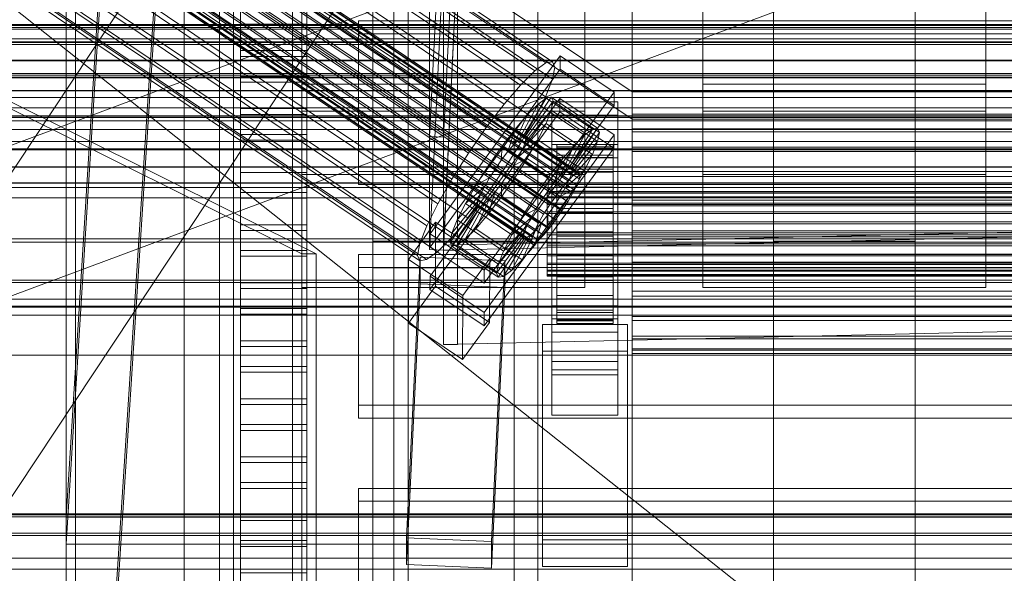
# Model space of a CAD drawing. Header units: millimetres. Extents: x -2233 to 65662, y -50530 to 6847.
# Tile 42 of 256: x -260 to -51, y -35399 to -35281. Entities that reach past the tile are written whole.
import ezdxf

# ---------------------------------------------------------------- set-up
doc = ezdxf.new("R2010")
doc.units = ezdxf.units.MM
for name, color, linetype, lineweight in [('COTAS_O', 1, 'Continuous', 0), ('frontal_briquetadora', 7, 'Continuous', 0), ('frontal_C01', 7, 'Continuous', 0), ('frontal_C02', 7, 'Continuous', 0), ('frontal_C03', 7, 'Continuous', 0), ('frontal_C04', 7, 'Continuous', 0), ('frontal_C05', 7, 'Continuous', 0), ('frontal_mix-C02', 7, 'Continuous', 0), ('frontal_secador', 7, 'Continuous', 0)]:
    doc.layers.add(name, color=color, linetype=linetype, lineweight=lineweight)
doc.dimstyles.new('R19_100', dxfattribs={"dimtxt": 250, "dimasz": 150, "dimexe": 150, "dimexo": 80, "dimgap": 100, "dimtad": 1, "dimtih": 1, "dimtoh": 1, "dimdsep": 46, "dimcen": 0.09, "dimadec": 0, "dimazin": 0, "dimtfac": 1, "dimtdec": 4, "dimtofl": 0, "dimtmove": 0, "dimatfit": 3, "dimfxl": 1, "dimtolj": 1, "dimtzin": 0, "dimarcsym": 0})

# ---------------------------------------------------------------- blocks, each defined once
blk = doc.blocks.new('DIM_R32_41')
at = {"layer": 'COTAS_O'}
for p, q in [((-1850, -34800), (-1850, -35500)), ((-150, -34800), (-150, -35500)), ((-1850, -35500), (-1700, -35455)), ((-150, -35500), (-300, -35455)), ((-150, -35500), (-1850, -35500)), ((-1850, -35500), (-1700, -35545)), ((-150, -35500), (-300, -35545))]:
    blk.add_line(p, q, dxfattribs=at)
blk.add_text('1700 O', height=250, rotation=180, dxfattribs=at).set_placement((-1000, -35600))
blk = doc.blocks.new('DIM_R32_45')
at = {"layer": 'COTAS_O'}
for p, q in [((-1480, -35300), (-1330, -35255)), ((490, -35300), (340, -35255)), ((-1480, -36000), (-1480, -35300)), ((-1480, -35300), (490, -35300)), ((-1480, -35300), (-1330, -35345)), ((490, -35300), (340, -35345)), ((490, -36000), (490, -35300))]:
    blk.add_line(p, q, dxfattribs=at)
blk.add_text('1970 O', height=250, dxfattribs=at).set_placement((-495, -35200))
blk = doc.blocks.new('DIM_R32_47')
at = {"layer": 'COTAS_O'}
for p, q in [((-1400, -35300), (-1250, -35255)), ((1400, -35300), (1250, -35255)), ((-1400, -36000), (-1400, -35300)), ((-1400, -35300), (1400, -35300)), ((-1400, -35300), (-1250, -35345)), ((1400, -35300), (1250, -35345)), ((1400, -36000), (1400, -35300))]:
    blk.add_line(p, q, dxfattribs=at)
blk.add_text('2800 O', height=250, dxfattribs=at).set_placement((0, -35200))

msp = doc.modelspace()

# ---------------------------------------------------------------- linework, layer by layer
at = {"layer": 'frontal_briquetadora'}
msp.add_line((-674.804, -34950), (340, -35756.525), dxfattribs=at)
at = {"layer": 'frontal_C01'}
for p, q in [((-250, -33252.594), (-250, -35948.128)), ((-250, -35952.922), (-250, -33257.389)), ((-130, -35296.626), (-130, -35021.621)), ((-130, -35027.38), (-130, -35302.385)), ((-331.181, -35166.344), (-146.872, -35290.214)), ((-334.938, -35168.295), (-150.629, -35292.165)), ((-332.629, -35166.609), (-148.32, -35290.478)), ((-330.692, -35167.52), (-146.383, -35291.389)), ((-355.53, -35170.172), (-141.731, -35313.861)), ((-355.017, -35170.079), (-141.218, -35313.767)), ((-354.844, -35170.495), (-141.045, -35314.183)), ((-331.197, -35170.055), (-146.887, -35293.925)), ((-357.415, -35171.831), (-143.617, -35315.519)), ((-356.348, -35170.77), (-142.549, -35314.458)), ((-355.541, -35172.713), (-141.742, -35316.401)), ((-355.022, -35171.393), (-141.224, -35315.082)), ((-337.95, -35171.289), (-153.641, -35295.158)), ((-358.659, -35173.282), (-144.861, -35316.971)), ((-356.363, -35174.362), (-142.565, -35318.051)), ((-332.659, -35173.778), (-148.35, -35297.647)), ((-361.332, -35176.942), (-147.533, -35320.631)), ((-146.196, -35318.714), (-359.995, -35175.026)), ((-357.434, -35176.23), (-143.635, -35319.919)), ((-341.461, -35175.386), (-157.152, -35299.255)), ((-362.578, -35178.901), (-148.779, -35322.59)), ((-358.68, -35178.19), (-144.881, -35321.878)), ((-334.981, -35178.434), (-150.672, -35302.303)), ((-363.648, -35180.77), (-149.85, -35324.458)), ((-360.017, -35180.106), (-146.218, -35323.795)), ((-160.922, -35304.176), (-345.231, -35180.306)), ((-364.471, -35182.419), (-150.672, -35326.108)), ((-361.352, -35181.85), (-147.554, -35325.538)), ((-365.168, -35184.637), (-151.369, -35328.325)), ((-364.995, -35185.053), (-151.196, -35328.742)), ((-364.989, -35183.738), (-151.191, -35327.427)), ((-364.482, -35184.96), (-150.683, -35328.648)), ((-363.664, -35184.362), (-149.865, -35328.05)), ((-362.596, -35183.301), (-148.798, -35326.99)), ((-338.003, -35183.706), (-153.694, -35307.576)), ((-349.002, -35185.715), (-164.693, -35309.585)), ((-341.52, -35189.236), (-157.211, -35313.105)), ((-352.519, -35191.245), (-168.21, -35315.114)), ((-200, -35294.985), (-200, -35189.801)), ((-345.291, -35194.645), (-160.982, -35318.514)), ((-200, -35300.741), (-200, -35195.557)), ((-355.541, -35196.517), (-171.232, -35320.386)), ((-445.841, -35591.937), (-185.841, -35199.366)), ((-349.061, -35199.565), (-164.752, -35323.435)), ((-357.863, -35201.173), (-173.554, -35325.042)), ((-352.572, -35203.662), (-168.263, -35327.531)), ((-140, -35202.381), (-140, -35294.985)), ((-115, -35294.985), (-115, -35202.381)), ((-55, -35202.381), (-55, -35294.985)), ((-359.326, -35204.896), (-175.016, -35328.765)), ((-359.83, -35207.431), (-175.521, -35331.3)), ((-355.584, -35206.656), (-171.275, -35330.525)), ((-140, -35208.137), (-140, -35300.741)), ((-115, -35300.741), (-115, -35208.137)), ((-55, -35208.137), (-55, -35300.741)), ((-359.341, -35208.607), (-175.032, -35332.476)), ((-357.893, -35208.342), (-173.584, -35332.211)), ((-200, -35314.171), (-200, -35208.987)), ((-414.159, -35612.92), (-154.159, -35220.349)), ((-140, -35221.568), (-140, -35314.171)), ((-115, -35314.171), (-115, -35221.568)), ((-55, -35221.568), (-55, -35314.171)), ((-228.298, -35230.562), (-250, -35565.924)), ((-130, -35296.626), (-228.298, -35230.562)), ((-200, -35232.971), (-200, -35338.155)), ((-250, -35571.683), (-228.298, -35236.321)), ((-228.298, -35236.321), (-130, -35302.385)), ((-140, -35338.155), (-140, -35245.551)), ((-115, -35245.551), (-115, -35338.155)), ((-55, -35338.155), (-55, -35245.551)), ((-185, -35647.71), (-185, -35248.325)), ((-155, -35248.325), (-155, -35647.71)), ((-100, -35647.71), (-100, -35248.325)), ((-70, -35248.325), (-70, -35647.71)), ((-185, -35253.97), (-185, -35653.355)), ((-155, -35653.355), (-155, -35253.97)), ((-100, -35253.97), (-100, -35653.355)), ((-70, -35653.355), (-70, -35253.97)), ((450, -35282.323), (-450, -35282.323)), ((-172.809, -35326.71), (-145.277, -35288.999)), ((-145.289, -35291.822), (-145.277, -35288.999)), ((-145.277, -35288.999), (-133.809, -35296.706)), ((-150.629, -35292.165), (-148.32, -35290.478)), ((-148.32, -35290.478), (-146.872, -35290.214)), ((-146.383, -35291.389), (-146.887, -35293.925)), ((-146.872, -35290.214), (-146.383, -35291.389)), ((-145.289, -35291.822), (-172.821, -35329.533)), ((-153.641, -35295.158), (-150.629, -35292.165)), ((-133.821, -35299.529), (-145.289, -35291.822)), ((-140, -35294.985), (-200, -35294.985)), ((-200, -35294.985), (-200, -35300.741)), ((-157.152, -35299.255), (-153.641, -35295.158)), ((-146.887, -35293.925), (-148.35, -35297.647)), ((-140, -35300.741), (-140, -35294.985)), ((-55, -35294.985), (-115, -35294.985)), ((-115, -35294.985), (-115, -35300.741)), ((-55, -35300.741), (-55, -35294.985)), ((-133.809, -35296.706), (-161.341, -35334.418)), ((-153.199, -35306.153), (-148.226, -35297.938)), ((-152.686, -35306.059), (-147.143, -35297.74)), ((-148.35, -35297.647), (-150.672, -35302.303)), ((-148.226, -35297.938), (-149.953, -35299.2)), ((-147.143, -35297.74), (-148.226, -35297.938)), ((-148.226, -35297.938), (-138.396, -35304.544)), ((-147.143, -35297.74), (-137.313, -35304.347)), ((-146.777, -35298.62), (-147.143, -35297.74)), ((-133.809, -35296.706), (-133.821, -35299.529)), ((-130, -35565.924), (-130, -35296.626)), ((0, -35296.626), (-130, -35296.626)), ((-172.847, -35335.742), (-145.315, -35298.031)), ((-161.353, -35337.24), (-133.821, -35299.529)), ((-160.922, -35304.176), (-157.152, -35299.255)), ((-154.017, -35306.751), (-149.953, -35299.2)), ((-152.513, -35306.476), (-146.777, -35298.62)), ((-149.953, -35299.2), (-152.207, -35301.439)), ((-149.953, -35299.2), (-140.123, -35305.806)), ((-147.155, -35300.516), (-146.777, -35298.62)), ((-147, -35301.583), (-147, -35298.76)), ((-147, -35298.76), (-133, -35298.76)), ((-147, -35344.808), (-147, -35298.76)), ((-146.777, -35298.62), (-136.948, -35305.226)), ((-145.327, -35300.854), (-145.315, -35298.031)), ((-145.315, -35298.031), (-133.847, -35305.739)), ((-133, -35298.76), (-133, -35301.583)), ((-133, -35298.76), (-133, -35344.808)), ((-140, -35300.741), (-200, -35300.741)), ((-200, -35300.741), (-200, -35314.171)), ((-145.327, -35300.854), (-172.859, -35338.565)), ((-155.085, -35307.812), (-152.207, -35301.439)), ((-152.207, -35301.439), (-154.833, -35304.503)), ((-152.692, -35307.374), (-147.155, -35300.516)), ((-152.207, -35301.439), (-142.377, -35308.045)), ((-148.249, -35303.301), (-147.155, -35300.516)), ((-147.155, -35300.516), (-137.325, -35307.122)), ((-133, -35301.583), (-147, -35301.583)), ((-147, -35301.583), (-147, -35347.631)), ((-133.859, -35308.561), (-145.327, -35300.854)), ((-140, -35314.171), (-140, -35300.741)), ((-133, -35347.631), (-133, -35301.583)), ((-130, -35302.385), (-130, -35301.36)), ((-130, -35301.36), (-130, -35302.065)), ((-130, -35301.36), (130, -35301.36)), ((-130, -35302.065), (-130, -35304.453)), ((-130, -35302.065), (130, -35302.065)), ((-55, -35300.741), (-115, -35300.741)), ((-115, -35300.741), (-115, -35314.171)), ((-55, -35314.171), (-55, -35300.741)), ((-164.693, -35309.585), (-160.922, -35304.176)), ((-150.672, -35302.303), (-153.694, -35307.576)), ((-153.21, -35308.693), (-148.249, -35303.301)), ((-149.985, -35306.784), (-148.249, -35303.301)), ((-148.249, -35303.301), (-138.419, -35309.907)), ((-130, -35302.385), (-130, -35571.683)), ((-130, -35302.385), (0, -35302.385)), ((-130, -35305.071), (-130, -35302.385)), ((-130, -35302.385), (130, -35302.385)), ((450, -35304.61), (-450, -35304.61)), ((-133.847, -35305.739), (-161.379, -35343.45)), ((-154.833, -35304.503), (-157.653, -35308.184)), ((-156.329, -35309.263), (-154.833, -35304.503)), ((-154.833, -35304.503), (-145.003, -35311.11)), ((-154.017, -35306.751), (-153.199, -35306.153)), ((-153.199, -35306.153), (-152.686, -35306.059)), ((-143.369, -35312.76), (-153.199, -35306.153)), ((-142.856, -35312.666), (-152.686, -35306.059)), ((-152.686, -35306.059), (-152.513, -35306.476)), ((-140.123, -35305.806), (-144.188, -35313.357)), ((-138.396, -35304.544), (-143.369, -35312.76)), ((-137.313, -35304.347), (-142.856, -35312.666)), ((-136.948, -35305.226), (-142.683, -35313.082)), ((-142.377, -35308.045), (-140.123, -35305.806)), ((-140.123, -35305.806), (-138.396, -35304.544)), ((-138.396, -35304.544), (-137.313, -35304.347)), ((-136.948, -35305.226), (-137.325, -35307.122)), ((-137.313, -35304.347), (-136.948, -35305.226)), ((-133.847, -35305.739), (-133.859, -35308.561)), ((-130, -35304.453), (-130, -35308.36)), ((-130, -35304.453), (130, -35304.453)), ((-130, -35309.234), (-130, -35305.071)), ((-130, -35305.071), (130, -35305.071)), ((-157.653, -35308.184), (-160.474, -35312.23)), ((-157.653, -35308.184), (-157.665, -35311.007)), ((-147.823, -35314.79), (-157.653, -35308.184)), ((-153.694, -35307.576), (-157.211, -35313.105)), ((-156.329, -35309.263), (-155.085, -35307.812)), ((-155.085, -35307.812), (-154.017, -35306.751)), ((-145.255, -35314.418), (-155.085, -35307.812)), ((-154.033, -35310.343), (-149.985, -35306.784)), ((-144.188, -35313.357), (-154.017, -35306.751)), ((-152.692, -35307.374), (-153.21, -35308.693)), ((-152.513, -35306.476), (-152.692, -35307.374)), ((-142.862, -35313.981), (-152.692, -35307.374)), ((-142.683, -35313.082), (-152.513, -35306.476)), ((-152.246, -35310.728), (-149.985, -35306.784)), ((-149.985, -35306.784), (-140.156, -35313.39)), ((-147, -35310.615), (-147, -35307.792)), ((-147, -35307.792), (-133, -35307.792)), ((-147, -35353.84), (-147, -35307.792)), ((-146, -35317.755), (-146, -35307.758)), ((-146, -35307.758), (-146, -35308.285)), ((-146, -35307.758), (-134, -35307.758)), ((-146, -35308.525), (-146, -35307.758)), ((-146, -35318.005), (-146, -35308.285)), ((-146, -35308.285), (-146, -35310.071)), ((-146, -35308.285), (-134, -35308.285)), ((-142.377, -35308.045), (-145.255, -35314.418)), ((-145.003, -35311.11), (-142.377, -35308.045)), ((-137.325, -35307.122), (-142.862, -35313.981)), ((-137.325, -35307.122), (-138.419, -35309.907)), ((-134, -35308.285), (-134, -35307.758)), ((-134, -35307.758), (-134, -35317.755)), ((-134, -35307.758), (-134, -35308.525)), ((-134, -35310.071), (-134, -35308.285)), ((-134, -35308.285), (-134, -35318.005)), ((-133, -35307.792), (-133, -35310.615)), ((-133, -35307.792), (-133, -35353.84)), ((-130, -35308.36), (-130, -35313.521)), ((-130, -35308.36), (130, -35308.36)), ((-168.21, -35315.114), (-164.693, -35309.585)), ((-161.391, -35346.272), (-133.859, -35308.561)), ((-157.665, -35311.007), (-156.329, -35309.263)), ((-146.499, -35315.869), (-156.329, -35309.263)), ((-154.033, -35310.343), (-155.103, -35312.211)), ((-153.21, -35308.693), (-154.033, -35310.343)), ((-144.203, -35316.95), (-154.033, -35310.343)), ((-143.38, -35315.3), (-153.21, -35308.693)), ((-146, -35318.118), (-146, -35308.525)), ((-146, -35308.525), (-134, -35308.525)), ((-146, -35310.534), (-146, -35308.525)), ((-146, -35318.851), (-146, -35310.071)), ((-146, -35310.071), (-146, -35312.994)), ((-146, -35310.071), (-134, -35310.071)), ((-146, -35319.07), (-146, -35310.534)), ((-146, -35310.534), (-134, -35310.534)), ((-146, -35313.648), (-146, -35310.534)), ((-138.419, -35309.907), (-143.38, -35315.3)), ((-138.419, -35309.907), (-140.156, -35313.39)), ((-134, -35308.525), (-134, -35318.118)), ((-134, -35308.525), (-134, -35310.534)), ((-134, -35312.994), (-134, -35310.071)), ((-134, -35310.071), (-134, -35318.851)), ((-134, -35310.534), (-134, -35319.07)), ((-134, -35310.534), (-134, -35313.648)), ((-130, -35314.591), (-130, -35309.234)), ((-130, -35309.234), (130, -35309.234)), ((-160.474, -35312.23), (-163.105, -35316.366)), ((-159.001, -35312.923), (-160.474, -35312.23)), ((-160.474, -35312.23), (-150.644, -35318.837)), ((-159.001, -35312.923), (-157.665, -35311.007)), ((-157.665, -35311.007), (-147.835, -35317.613)), ((-155.103, -35312.211), (-156.35, -35314.171)), ((-155.103, -35312.211), (-152.246, -35310.728)), ((-145.274, -35318.818), (-155.103, -35312.211)), ((-154.877, -35314.863), (-152.246, -35310.728)), ((-152.246, -35310.728), (-142.416, -35317.334)), ((-147.823, -35314.79), (-145.003, -35311.11)), ((-133, -35310.615), (-147, -35310.615)), ((-147, -35310.615), (-147, -35356.663)), ((-145.003, -35311.11), (-146.499, -35315.869)), ((-133, -35356.663), (-133, -35310.615)), ((-140, -35314.171), (-200, -35314.171)), ((-200, -35314.171), (-200, -35338.155)), ((-157.211, -35313.105), (-160.982, -35318.514)), ((-160.247, -35314.882), (-159.001, -35312.923)), ((-149.171, -35319.53), (-159.001, -35312.923)), ((-156.35, -35314.171), (-157.686, -35316.087)), ((-156.35, -35314.171), (-154.877, -35314.863)), ((-146.52, -35320.777), (-156.35, -35314.171)), ((-145.255, -35314.418), (-146.499, -35315.869)), ((-146, -35320.235), (-146, -35312.994)), ((-146, -35312.994), (-146, -35316.854)), ((-146, -35312.994), (-134, -35312.994)), ((-146, -35320.545), (-146, -35313.648)), ((-146, -35313.648), (-134, -35313.648)), ((-146, -35317.656), (-146, -35313.648)), ((-144.188, -35313.357), (-145.255, -35314.418)), ((-140.156, -35313.39), (-144.203, -35316.95)), ((-143.369, -35312.76), (-144.188, -35313.357)), ((-143.617, -35315.519), (-142.549, -35314.458)), ((-143.38, -35315.3), (-142.862, -35313.981)), ((-142.856, -35312.666), (-143.369, -35312.76)), ((-142.862, -35313.981), (-142.683, -35313.082)), ((-142.683, -35313.082), (-142.856, -35312.666)), ((-142.549, -35314.458), (-141.731, -35313.861)), ((-140.156, -35313.39), (-142.416, -35317.334)), ((-141.731, -35313.861), (-141.218, -35313.767)), ((-141.045, -35314.183), (-141.224, -35315.082)), ((-141.218, -35313.767), (-141.045, -35314.183)), ((-140, -35338.155), (-140, -35314.171)), ((-134, -35316.854), (-134, -35312.994)), ((-134, -35312.994), (-134, -35320.235)), ((-134, -35313.648), (-134, -35320.545)), ((-134, -35313.648), (-134, -35317.656)), ((-130, -35313.521), (-130, -35319.583)), ((-130, -35313.521), (130, -35313.521)), ((-130, -35320.777), (-130, -35314.591)), ((-130, -35314.591), (130, -35314.591)), ((-55, -35314.171), (-115, -35314.171)), ((-115, -35314.171), (-115, -35338.155)), ((-55, -35338.155), (-55, -35314.171)), ((-450, -35315.9), (450, -35315.9)), ((-171.232, -35320.386), (-168.21, -35315.114)), ((-163.105, -35316.366), (-165.365, -35320.31)), ((-161.318, -35316.751), (-165.365, -35320.31)), ((-160.247, -35314.882), (-163.105, -35316.366)), ((-163.105, -35316.366), (-153.275, -35322.973)), ((-162.14, -35318.4), (-161.318, -35316.751)), ((-161.318, -35316.751), (-160.247, -35314.882)), ((-151.488, -35323.357), (-161.318, -35316.751)), ((-150.417, -35321.489), (-160.247, -35314.882)), ((-157.686, -35316.087), (-159.022, -35317.831)), ((-157.698, -35318.91), (-154.877, -35314.863)), ((-157.686, -35316.087), (-157.698, -35318.91)), ((-147.856, -35322.694), (-157.686, -35316.087)), ((-154.877, -35314.863), (-145.047, -35321.47)), ((-150.644, -35318.837), (-147.823, -35314.79)), ((-147.835, -35317.613), (-147.823, -35314.79)), ((-146.499, -35315.869), (-147.835, -35317.613)), ((-144.861, -35316.971), (-143.617, -35315.519)), ((-144.203, -35316.95), (-143.38, -35315.3)), ((-141.742, -35316.401), (-142.565, -35318.051)), ((-141.224, -35315.082), (-141.742, -35316.401)), ((-162.14, -35318.4), (-167.102, -35323.793)), ((-160.982, -35318.514), (-164.752, -35323.435)), ((-162.659, -35319.719), (-162.14, -35318.4)), ((-152.311, -35325.007), (-162.14, -35318.4)), ((-159.022, -35317.831), (-160.518, -35322.59)), ((-159.022, -35317.831), (-160.266, -35319.282)), ((-149.192, -35324.437), (-159.022, -35317.831)), ((-153.275, -35322.973), (-150.644, -35318.837)), ((-150.644, -35318.837), (-149.171, -35319.53)), ((-147.835, -35317.613), (-149.171, -35319.53)), ((-148, -35318.118), (-148, -35317.755)), ((-148, -35317.755), (-148, -35318.005)), ((-148, -35317.755), (148, -35317.755)), ((-148, -35318.005), (-148, -35318.851)), ((-148, -35318.005), (148, -35318.005)), ((-148, -35319.07), (-148, -35318.118)), ((-148, -35318.118), (148, -35318.118)), ((-148, -35318.851), (-148, -35320.235)), ((-148, -35318.851), (148, -35318.851)), ((-147.533, -35320.631), (-146.196, -35318.714)), ((-146.52, -35320.777), (-145.274, -35318.818)), ((-146.196, -35318.714), (-144.861, -35316.971)), ((-146, -35322.064), (-146, -35316.854)), ((-146, -35316.854), (-146, -35321.389)), ((-146, -35316.854), (-134, -35316.854)), ((-146, -35322.443), (-146, -35317.656)), ((-146, -35317.656), (-134, -35317.656)), ((-146, -35322.283), (-146, -35317.656)), ((-146, -35318.005), (-146, -35317.755)), ((-134, -35317.755), (-146, -35317.755)), ((-146, -35317.755), (-146, -35318.118)), ((-146, -35318.851), (-146, -35318.005)), ((-134, -35318.005), (-146, -35318.005)), ((-134, -35318.118), (-146, -35318.118)), ((-146, -35318.118), (-146, -35319.07)), ((-146, -35320.235), (-146, -35318.851)), ((-134, -35318.851), (-146, -35318.851)), ((-145.274, -35318.818), (-144.203, -35316.95)), ((-142.416, -35317.334), (-145.274, -35318.818)), ((-142.416, -35317.334), (-145.047, -35321.47)), ((-142.565, -35318.051), (-143.635, -35319.919)), ((-134, -35321.389), (-134, -35316.854)), ((-134, -35316.854), (-134, -35322.064)), ((-134, -35317.656), (-134, -35322.443)), ((-134, -35317.656), (-134, -35322.283)), ((-134, -35317.755), (-134, -35318.005)), ((-134, -35318.118), (-134, -35317.755)), ((-134, -35318.005), (-134, -35318.851)), ((-134, -35319.07), (-134, -35318.118)), ((-134, -35318.851), (-134, -35320.235)), ((-173.554, -35325.042), (-171.232, -35320.386)), ((-162.837, -35320.618), (-168.573, -35328.474)), ((-162.659, -35319.719), (-168.196, -35326.578)), ((-162.151, -35320.941), (-167.125, -35329.156)), ((-165.365, -35320.31), (-167.102, -35323.793)), ((-161.333, -35320.343), (-165.397, -35327.894)), ((-165.365, -35320.31), (-155.535, -35326.916)), ((-160.266, -35319.282), (-163.144, -35325.655)), ((-162.837, -35320.618), (-162.659, -35319.719)), ((-162.664, -35321.034), (-162.837, -35320.618)), ((-153.008, -35327.224), (-162.837, -35320.618)), ((-162.151, -35320.941), (-162.664, -35321.034)), ((-152.829, -35326.326), (-162.659, -35319.719)), ((-161.333, -35320.343), (-162.151, -35320.941)), ((-152.321, -35327.547), (-162.151, -35320.941)), ((-160.266, -35319.282), (-161.333, -35320.343)), ((-151.503, -35326.949), (-161.333, -35320.343)), ((-160.518, -35322.59), (-157.698, -35318.91)), ((-150.436, -35325.889), (-160.266, -35319.282)), ((-157.698, -35318.91), (-147.868, -35325.516)), ((-149.171, -35319.53), (-150.417, -35321.489)), ((-148.779, -35322.59), (-147.533, -35320.631)), ((-148, -35320.545), (-148, -35319.07)), ((-148, -35319.07), (148, -35319.07)), ((-148, -35320.235), (-148, -35322.064)), ((-148, -35320.235), (148, -35320.235)), ((-148, -35322.443), (-148, -35320.545)), ((-148, -35320.545), (148, -35320.545)), ((-147.856, -35322.694), (-146.52, -35320.777)), ((-145.047, -35321.47), (-146.52, -35320.777)), ((-134, -35319.07), (-146, -35319.07)), ((-146, -35319.07), (-146, -35320.545)), ((-146, -35322.064), (-146, -35320.235)), ((-134, -35320.235), (-146, -35320.235)), ((-134, -35320.545), (-146, -35320.545)), ((-146, -35320.545), (-146, -35322.443)), ((-143.635, -35319.919), (-144.881, -35321.878)), ((-134, -35320.545), (-134, -35319.07)), ((-134, -35320.235), (-134, -35322.064)), ((-134, -35322.443), (-134, -35320.545)), ((-130, -35319.583), (-130, -35326.134)), ((130, -35319.583), (-130, -35319.583)), ((-130, -35327.37), (-130, -35320.777)), ((-130, -35320.777), (130, -35320.777)), ((-162.664, -35321.034), (-168.208, -35329.354)), ((-163.144, -35325.655), (-160.518, -35322.59)), ((-152.835, -35327.641), (-162.664, -35321.034)), ((-160.518, -35322.59), (-150.688, -35329.197)), ((-155.535, -35326.916), (-153.275, -35322.973)), ((-153.275, -35322.973), (-150.417, -35321.489)), ((-150.417, -35321.489), (-151.488, -35323.357)), ((-149.85, -35324.458), (-148.779, -35322.59)), ((-149.192, -35324.437), (-147.856, -35322.694)), ((-148, -35322.064), (-148, -35324.212)), ((-148, -35322.064), (148, -35322.064)), ((-148, -35324.635), (-148, -35322.443)), ((-148, -35322.443), (148, -35322.443)), ((-145.047, -35321.47), (-147.868, -35325.516)), ((-147.868, -35325.516), (-147.856, -35322.694)), ((-144.881, -35321.878), (-146.218, -35323.795)), ((-146, -35321.389), (-146, -35324.212)), ((-134, -35321.389), (-146, -35321.389)), ((-146, -35321.389), (-146, -35326.29)), ((-146, -35324.212), (-146, -35322.064)), ((-134, -35322.064), (-146, -35322.064)), ((-146, -35324.635), (-146, -35322.283)), ((-146, -35322.283), (-134, -35322.283)), ((-146, -35327.215), (-146, -35322.283)), ((-134, -35322.443), (-146, -35322.443)), ((-146, -35322.443), (-146, -35324.635)), ((-134, -35324.212), (-134, -35321.389)), ((-134, -35326.29), (-134, -35321.389)), ((-134, -35322.064), (-134, -35324.212)), ((-134, -35322.283), (-134, -35324.635)), ((-134, -35322.283), (-134, -35327.215)), ((-134, -35324.635), (-134, -35322.443)), ((-177.394, -35332.149), (-171.658, -35324.292)), ((-175.016, -35328.765), (-173.554, -35325.042)), ((-171.715, -35337.84), (-171.658, -35324.292)), ((-171.658, -35324.292), (-160.19, -35332)), ((-164.752, -35323.435), (-168.263, -35327.531)), ((-167.102, -35323.793), (-168.196, -35326.578)), ((-167.102, -35323.793), (-157.272, -35330.399)), ((-157.272, -35330.399), (-152.311, -35325.007)), ((-155.535, -35326.916), (-151.488, -35323.357)), ((-152.311, -35325.007), (-152.829, -35326.326)), ((-151.488, -35323.357), (-152.311, -35325.007)), ((-150.688, -35329.197), (-149.192, -35324.437)), ((-150.672, -35326.108), (-149.85, -35324.458)), ((-150.436, -35325.889), (-149.192, -35324.437)), ((-148, -35324.212), (-148, -35326.533)), ((148, -35324.212), (-148, -35324.212)), ((-148, -35326.971), (-148, -35324.635)), ((-148, -35324.635), (148, -35324.635)), ((-146.218, -35323.795), (-147.554, -35325.538)), ((-146, -35324.212), (-134, -35324.212)), ((-146, -35326.533), (-146, -35324.212)), ((-134, -35324.635), (-146, -35324.635)), ((-146, -35324.635), (-146, -35326.971)), ((-134, -35324.212), (-134, -35326.533)), ((-134, -35326.971), (-134, -35324.635)), ((-172.809, -35326.71), (-172.821, -35329.533)), ((-161.341, -35334.418), (-172.809, -35326.71)), ((-168.196, -35326.578), (-168.573, -35328.474)), ((-168.196, -35326.578), (-158.366, -35333.184)), ((-165.397, -35327.894), (-163.144, -35325.655)), ((-163.144, -35325.655), (-153.314, -35332.261)), ((-158.743, -35335.081), (-153.008, -35327.224)), ((-158.366, -35333.184), (-152.829, -35326.326)), ((-157.272, -35330.399), (-155.535, -35326.916)), ((-155.567, -35334.501), (-151.503, -35326.949)), ((-153.314, -35332.261), (-150.436, -35325.889)), ((-152.829, -35326.326), (-153.008, -35327.224)), ((-153.008, -35327.224), (-152.835, -35327.641)), ((-152.321, -35327.547), (-151.503, -35326.949)), ((-151.503, -35326.949), (-150.436, -35325.889)), ((-151.191, -35327.427), (-150.672, -35326.108)), ((-147.868, -35325.516), (-150.688, -35329.197)), ((-148.798, -35326.99), (-149.865, -35328.05)), ((-147.554, -35325.538), (-148.798, -35326.99)), ((-148, -35326.533), (-148, -35328.869)), ((-148, -35326.533), (148, -35326.533)), ((-148, -35329.292), (-148, -35326.971)), ((-148, -35326.971), (148, -35326.971)), ((-146, -35326.533), (-146, -35326.29)), ((-146, -35326.29), (-146, -35331.222)), ((-146, -35326.29), (-134, -35326.29)), ((-146, -35328.869), (-146, -35326.533)), ((-134, -35326.533), (-146, -35326.533)), ((-146, -35326.971), (-146, -35327.215)), ((-134, -35326.971), (-146, -35326.971)), ((-146, -35326.971), (-146, -35329.292)), ((-146, -35327.215), (-134, -35327.215)), ((-146, -35332.115), (-146, -35327.215)), ((-134, -35331.222), (-134, -35326.29)), ((-134, -35326.29), (-134, -35326.533)), ((-134, -35326.533), (-134, -35328.869)), ((-134, -35327.215), (-134, -35326.971)), ((-134, -35329.292), (-134, -35326.971)), ((-134, -35327.215), (-134, -35332.115)), ((-130, -35326.134), (-130, -35332.727)), ((-130, -35326.134), (130, -35326.134)), ((-185, -35333.946), (-185, -35328.3)), ((-185, -35328.3), (-155, -35328.3)), ((-185, -35728.153), (-185, -35328.3)), ((-175.521, -35331.3), (-175.016, -35328.765)), ((-168.263, -35327.531), (-171.275, -35330.525)), ((-168.573, -35328.474), (-168.208, -35329.354)), ((-168.573, -35328.474), (-158.743, -35335.081)), ((-168.208, -35329.354), (-167.125, -35329.156)), ((-167.125, -35329.156), (-165.397, -35327.894)), ((-167.125, -35329.156), (-157.295, -35335.762)), ((-165.397, -35327.894), (-155.567, -35334.501)), ((-158.378, -35335.96), (-152.835, -35327.641)), ((-157.295, -35335.762), (-152.321, -35327.547)), ((-155, -35328.3), (-155, -35333.946)), ((-155, -35328.3), (-155, -35728.153)), ((-150.688, -35329.197), (-153.314, -35332.261)), ((-152.835, -35327.641), (-152.321, -35327.547)), ((-151.369, -35328.325), (-151.191, -35327.427)), ((-151.196, -35328.742), (-151.369, -35328.325)), ((-150.683, -35328.648), (-151.196, -35328.742)), ((-149.865, -35328.05), (-150.683, -35328.648)), ((-148, -35328.869), (-148, -35331.061)), ((-148, -35328.869), (148, -35328.869)), ((-148, -35331.441), (-148, -35329.292)), ((-148, -35329.292), (148, -35329.292)), ((-146, -35331.061), (-146, -35328.869)), ((-146, -35328.869), (-146, -35331.222)), ((-134, -35328.869), (-146, -35328.869)), ((-146, -35329.292), (-146, -35332.115)), ((-134, -35329.292), (-146, -35329.292)), ((-146, -35329.292), (-146, -35331.441)), ((-134, -35331.222), (-134, -35328.869)), ((-134, -35328.869), (-134, -35331.061)), ((-134, -35332.115), (-134, -35329.292)), ((-134, -35331.441), (-134, -35329.292)), ((-130, -35333.921), (-130, -35327.37)), ((-130, -35327.37), (130, -35327.37)), ((-100, -35333.946), (-100, -35328.3)), ((-100, -35328.3), (-70, -35328.3)), ((-100, -35728.153), (-100, -35328.3)), ((-70, -35328.3), (-70, -35333.946)), ((-70, -35328.3), (-70, -35728.153)), ((-175.032, -35332.476), (-175.521, -35331.3)), ((-171.275, -35330.525), (-173.584, -35332.211)), ((-172.821, -35329.533), (-161.353, -35337.24)), ((-168.208, -35329.354), (-158.378, -35335.96)), ((-158.366, -35333.184), (-157.272, -35330.399)), ((-148, -35331.061), (-148, -35332.959)), ((-148, -35331.061), (148, -35331.061)), ((-146, -35332.959), (-146, -35331.061)), ((-146, -35331.061), (-146, -35335.849)), ((-134, -35331.061), (-146, -35331.061)), ((-146, -35331.222), (-146, -35335.849)), ((-146, -35331.222), (-134, -35331.222)), ((-134, -35335.849), (-134, -35331.061)), ((-134, -35331.061), (-134, -35332.959)), ((-134, -35335.849), (-134, -35331.222)), ((-177.811, -35391.262), (-174.943, -35331.699)), ((-177.394, -35332.149), (-177.451, -35345.697)), ((-165.926, -35339.856), (-177.394, -35332.149)), ((-173.584, -35332.211), (-175.032, -35332.476)), ((-174.943, -35337.345), (-174.943, -35331.699)), ((-174.943, -35331.699), (-156.962, -35332.495)), ((-160.19, -35332), (-165.926, -35339.856)), ((-160.19, -35332), (-160.247, -35345.548)), ((-156.962, -35332.495), (-159.83, -35392.059)), ((-158.743, -35335.081), (-158.366, -35333.184)), ((-156.962, -35332.495), (-156.962, -35338.142)), ((-153.314, -35332.261), (-155.567, -35334.501)), ((-148, -35333.269), (-148, -35331.441)), ((-148, -35331.441), (148, -35331.441)), ((-148, -35332.959), (-148, -35334.435)), ((-148, -35332.959), (148, -35332.959)), ((-148, -35334.654), (-148, -35333.269)), ((-148, -35333.269), (148, -35333.269)), ((-146, -35331.441), (-146, -35336.65)), ((-134, -35331.441), (-146, -35331.441)), ((-146, -35331.441), (-146, -35333.269)), ((-146, -35332.115), (-134, -35332.115)), ((-146, -35336.65), (-146, -35332.115)), ((-146, -35334.435), (-146, -35332.959)), ((-146, -35332.959), (-146, -35339.856)), ((-134, -35332.959), (-146, -35332.959)), ((-146, -35333.269), (-146, -35340.51)), ((-134, -35333.269), (-146, -35333.269)), ((-146, -35333.269), (-146, -35334.654)), ((-134, -35336.65), (-134, -35331.441)), ((-134, -35333.269), (-134, -35331.441)), ((-134, -35332.115), (-134, -35336.65)), ((-134, -35339.856), (-134, -35332.959)), ((-134, -35332.959), (-134, -35334.435)), ((-134, -35340.51), (-134, -35333.269)), ((-134, -35334.654), (-134, -35333.269)), ((-130, -35332.727), (-130, -35338.913)), ((-130, -35332.727), (130, -35332.727)), ((-155, -35333.946), (-185, -35333.946)), ((-185, -35333.946), (-185, -35733.798)), ((-161.353, -35337.24), (-161.341, -35334.418)), ((-158.378, -35335.96), (-158.743, -35335.081)), ((-155.567, -35334.501), (-157.295, -35335.762)), ((-155, -35733.798), (-155, -35333.946)), ((-148, -35334.435), (-148, -35335.386)), ((-148, -35334.435), (148, -35334.435)), ((-148, -35335.5), (-148, -35334.654)), ((-148, -35334.654), (148, -35334.654)), ((-148, -35335.386), (-148, -35335.75)), ((-148, -35335.386), (148, -35335.386)), ((-148, -35335.75), (-148, -35335.5)), ((-148, -35335.5), (148, -35335.5)), ((-146, -35335.386), (-146, -35334.435)), ((-146, -35334.435), (-146, -35342.971)), ((-134, -35334.435), (-146, -35334.435)), ((-146, -35334.654), (-146, -35343.433)), ((-134, -35334.654), (-146, -35334.654)), ((-146, -35334.654), (-146, -35335.5)), ((-146, -35335.75), (-146, -35335.386)), ((-146, -35335.386), (-146, -35344.98)), ((-134, -35335.386), (-146, -35335.386)), ((-146, -35335.5), (-146, -35345.219)), ((-134, -35335.5), (-146, -35335.5)), ((-146, -35335.5), (-146, -35335.75)), ((-134, -35342.971), (-134, -35334.435)), ((-134, -35334.435), (-134, -35335.386)), ((-134, -35343.433), (-134, -35334.654)), ((-134, -35335.5), (-134, -35334.654)), ((-134, -35344.98), (-134, -35335.386)), ((-134, -35335.386), (-134, -35335.75)), ((-134, -35345.219), (-134, -35335.5)), ((-134, -35335.75), (-134, -35335.5)), ((-130, -35339.984), (-130, -35333.921)), ((-130, -35333.921), (130, -35333.921)), ((-70, -35333.946), (-100, -35333.946)), ((-100, -35333.946), (-100, -35733.798)), ((-70, -35733.798), (-70, -35333.946)), ((-177.811, -35396.908), (-174.943, -35337.345)), ((-156.962, -35338.142), (-174.943, -35337.345)), ((-172.847, -35335.742), (-172.859, -35338.565)), ((-161.379, -35343.45), (-172.847, -35335.742)), ((-157.295, -35335.762), (-158.378, -35335.96)), ((-148, -35335.75), (148, -35335.75)), ((-146, -35335.75), (-146, -35345.747)), ((-134, -35335.75), (-146, -35335.75)), ((-146, -35335.849), (-146, -35339.856)), ((-146, -35335.849), (-134, -35335.849)), ((-146, -35336.65), (-134, -35336.65)), ((-146, -35340.51), (-146, -35336.65)), ((-134, -35345.747), (-134, -35335.75)), ((-134, -35339.856), (-134, -35335.849)), ((-134, -35336.65), (-134, -35340.51)), ((-200, -35338.155), (-140, -35338.155)), ((-171.715, -35337.84), (-177.451, -35345.697)), ((-172.859, -35338.565), (-161.391, -35346.272)), ((-160.247, -35345.548), (-171.715, -35337.84)), ((-159.83, -35397.705), (-156.962, -35338.142)), ((-130, -35338.913), (-130, -35344.27)), ((-130, -35338.913), (130, -35338.913)), ((-115, -35338.155), (-55, -35338.155)), ((-165.983, -35353.404), (-165.926, -35339.856)), ((-146, -35339.856), (-146, -35342.971)), ((-146, -35339.856), (-134, -35339.856)), ((-146, -35340.51), (-134, -35340.51)), ((-146, -35343.433), (-146, -35340.51)), ((-134, -35342.971), (-134, -35339.856)), ((-134, -35340.51), (-134, -35343.433)), ((-130, -35345.145), (-130, -35339.984)), ((-130, -35339.984), (130, -35339.984)), ((-161.391, -35346.272), (-161.379, -35343.45)), ((-147, -35355.591), (-147, -35342.043)), ((-147, -35342.043), (-133, -35342.043)), ((-147, -35351.636), (-147, -35342.043)), ((-146, -35342.971), (-146, -35344.98)), ((-146, -35342.971), (-134, -35342.971)), ((-146, -35343.433), (-134, -35343.433)), ((-146, -35345.219), (-146, -35343.433)), ((-134, -35344.98), (-134, -35342.971)), ((-134, -35343.433), (-134, -35345.219)), ((-133, -35342.043), (-133, -35355.591)), ((-133, -35342.043), (-133, -35351.636)), ((-177.451, -35345.697), (-165.983, -35353.404)), ((-165.983, -35353.404), (-160.247, -35345.548)), ((-149, -35351.64), (-149, -35345.994)), ((-149, -35345.994), (-131, -35345.994)), ((-149, -35391.659), (-149, -35345.994)), ((-133, -35344.808), (-147, -35344.808)), ((-147, -35344.808), (-147, -35347.631)), ((-146, -35344.98), (-146, -35345.747)), ((-146, -35344.98), (-134, -35344.98)), ((-146, -35345.219), (-134, -35345.219)), ((-146, -35345.747), (-146, -35345.219)), ((-146, -35345.747), (-134, -35345.747)), ((-134, -35345.747), (-134, -35344.98)), ((-134, -35345.219), (-134, -35345.747)), ((-133, -35347.631), (-133, -35344.808)), ((-131, -35345.994), (-131, -35351.64)), ((-131, -35345.994), (-131, -35391.659)), ((-130, -35344.27), (-130, -35348.434)), ((-130, -35344.27), (130, -35344.27)), ((-130, -35349.052), (-130, -35345.145)), ((-130, -35345.145), (130, -35345.145)), ((-147, -35347.631), (-133, -35347.631)), ((-130, -35348.434), (-130, -35351.119)), ((-130, -35348.434), (130, -35348.434)), ((-130, -35351.439), (-130, -35349.052)), ((-130, -35349.052), (130, -35349.052)), ((-131, -35351.64), (-149, -35351.64)), ((-149, -35397.304), (-149, -35351.64)), ((-133, -35351.636), (-147, -35351.636)), ((-147, -35351.636), (-147, -35365.184)), ((-133, -35365.184), (-133, -35351.636)), ((-131, -35397.304), (-131, -35351.64)), ((-130, -35351.119), (-130, -35352.145)), ((-130, -35351.119), (130, -35351.119)), ((-130, -35352.145), (-130, -35351.439)), ((-130, -35351.439), (130, -35351.439)), ((-130, -35352.145), (130, -35352.145)), ((-133, -35353.84), (-147, -35353.84)), ((-147, -35353.84), (-147, -35356.663)), ((-133, -35356.663), (-133, -35353.84)), ((-133, -35355.591), (-147, -35355.591)), ((-147, -35355.591), (-147, -35365.184)), ((-133, -35365.184), (-133, -35355.591)), ((-147, -35356.663), (-133, -35356.663)), ((-147, -35365.184), (-133, -35365.184)), ((-425, -35386.353), (425, -35386.353)), ((-159.83, -35392.059), (-177.811, -35391.262)), ((-177.811, -35391.262), (-177.811, -35396.908)), ((-131, -35391.659), (-149, -35391.659)), ((-149, -35391.659), (-149, -35397.304)), ((-131, -35397.304), (-131, -35391.659)), ((-159.83, -35397.705), (-159.83, -35392.059)), ((425, -35397.865), (-425, -35397.865)), ((-177.811, -35396.908), (-159.83, -35397.705)), ((-149, -35397.304), (-131, -35397.304))]:
    msp.add_line(p, q, dxfattribs=at)
at = {"layer": 'frontal_C02'}
for p, q in [((-250, -32921.727), (-250, -35767.183)), ((-250, -35771.953), (-250, -32926.497)), ((-228.298, -35036.685), (-250, -35386.887)), ((-250, -35392.618), (-228.298, -35042.415)), ((-130, -35386.887), (-130, -35102.421)), ((-130, -35108.151), (-130, -35392.618)), ((-450, -35307.157), (450, -35307.157)), ((450, -35319.079), (-450, -35319.079)), ((450, -35340.567), (-450, -35340.567)), ((-450, -35352.489), (450, -35352.489)), ((-300, -35386.799), (300, -35386.799)), ((-250, -35386.887), (-130, -35386.887)), ((-250, -35392.618), (-250, -35386.887)), ((-130, -35386.887), (0, -35386.887)), ((-130, -35392.618), (-130, -35386.887)), ((300, -35390.233), (-300, -35390.233)), ((300, -35390.743), (-300, -35390.743)), ((-130, -35392.618), (-250, -35392.618)), ((0, -35392.618), (-130, -35392.618)), ((-300, -35395.596), (300, -35395.596))]:
    msp.add_line(p, q, dxfattribs=at)
at = {"layer": 'frontal_C03'}
for p, q in [((-1420.241, -35740.004), (1409.759, -34684.606)), ((-1409.759, -35768.113), (1420.241, -34712.715)), ((1496, -35282.398), (-1496, -35282.398)), ((1496, -35282.512), (-1496, -35282.512)), ((1250, -35282.965), (-1250, -35282.965)), ((-1250, -35283.302), (1250, -35283.302)), ((1250, -35285.374), (-1250, -35285.374)), ((1496, -35285.992), (-1496, -35285.992)), ((-1496, -35286.127), (1496, -35286.127)), ((1250, -35286.569), (-1250, -35286.569)), ((1496, -35289.894), (-1496, -35289.894)), ((1496, -35290.029), (-1496, -35290.029)), ((1496, -35293.509), (-1496, -35293.509)), ((1496, -35293.623), (-1496, -35293.623)), ((1250, -35292.719), (-1250, -35292.719)), ((1250, -35293.056), (-1250, -35293.056)), ((1496, -35296.287), (-1496, -35296.287)), ((1496, -35296.363), (-1496, -35296.363)), ((1496, -35297.805), (-1496, -35297.805)), ((1496, -35297.832), (-1496, -35297.832)), ((1250, -35301.685), (-1250, -35301.685)), ((1250, -35301.756), (-1250, -35301.756)), ((1250, -35302.042), (-1250, -35302.042)), ((1250, -35302.76), (-1250, -35302.76)), ((1250, -35308.701), (-1250, -35308.701)), ((1250, -35308.892), (-1250, -35308.892)), ((1250, -35312.496), (-1250, -35312.496)), ((1250, -35312.563), (-1250, -35312.563)), ((1250, -35316.009), (-1250, -35316.009)), ((1250, -35316.924), (-1250, -35316.924)), ((1250, -35327.797), (-1250, -35327.797)), ((1250, -35328.516), (-1250, -35328.516)), ((1250, -35336.595), (-1250, -35336.595)), ((1250, -35337.09), (-1250, -35337.09)), ((1250, -35342.065), (-1250, -35342.065)), ((1250, -35342.318), (-1250, -35342.318)), ((1250, -35343.998), (-1250, -35343.998)), ((-1415, -35386.138), (1415, -35386.138))]:
    msp.add_line(p, q, dxfattribs=at)
at = {"layer": 'frontal_C04'}
for p, q in [((-225, -35487.488), (-225, -34411.606)), ((-225, -34417.244), (-225, -35493.126)), ((-250, -35516.618), (-250, -34440.737)), ((-225, -34440.737), (-225, -35516.618)), ((-225, -35634.08), (-225, -34558.198)), ((-225, -34563.836), (-225, -35639.718)), ((-250, -34605.183), (-250, -35681.065)), ((-225, -34605.183), (-225, -35681.065)), ((-248, -35988), (-248, -34670.697)), ((-202, -35988), (-202, -34670.697)), ((-248, -35988), (-248, -34968.218)), ((-202, -35988), (-202, -34968.218)), ((-213, -35287.862), (-213, -35252.153)), ((-199, -35252.153), (-199, -35287.862)), ((-213, -35257.626), (-213, -35293.334)), ((-199, -35293.334), (-199, -35257.626)), ((-213, -35300.174), (-213, -35264.466)), ((-199, -35264.466), (-199, -35300.174)), ((-213, -35269.938), (-213, -35305.647)), ((-199, -35305.647), (-199, -35269.938)), ((-213, -35312.487), (-213, -35276.779)), ((-199, -35276.779), (-199, -35312.487)), ((-213, -35281.021), (-213, -35287.862)), ((-199, -35281.021), (-199, -35287.862)), ((-199, -35282.251), (-213, -35282.251)), ((-213, -35282.251), (-213, -35317.959)), ((-213, -35289.092), (-213, -35282.251)), ((-199, -35317.959), (-199, -35282.251)), ((-199, -35282.251), (-199, -35289.092)), ((188, -35281.564), (-188, -35281.564)), ((-188, -35281.564), (-188, -35313.513)), ((-188, -35284.3), (-188, -35281.564)), ((-188, -35284.3), (188, -35284.3)), ((-188, -35316.249), (-188, -35284.3)), ((-199, -35287.862), (-213, -35287.862)), ((-213, -35289.092), (-199, -35289.092)), ((-213, -35324.8), (-213, -35289.092)), ((-199, -35289.092), (-199, -35324.8)), ((-213, -35293.334), (-199, -35293.334)), ((-213, -35293.334), (-213, -35300.174)), ((-199, -35293.334), (-199, -35300.174)), ((-199, -35294.564), (-213, -35294.564)), ((-213, -35294.564), (-213, -35330.272)), ((-213, -35301.404), (-213, -35294.564)), ((-199, -35330.272), (-199, -35294.564)), ((-199, -35294.564), (-199, -35301.404)), ((-199, -35300.174), (-213, -35300.174)), ((-213, -35301.404), (-199, -35301.404)), ((-213, -35337.113), (-213, -35301.404)), ((-199, -35301.404), (-199, -35337.113)), ((-213, -35305.647), (-199, -35305.647)), ((-213, -35305.647), (-213, -35312.487)), ((-199, -35305.647), (-199, -35312.487)), ((-199, -35306.877), (-213, -35306.877)), ((-213, -35306.877), (-213, -35342.585)), ((-213, -35313.717), (-213, -35306.877)), ((-199, -35342.585), (-199, -35306.877)), ((-199, -35306.877), (-199, -35313.717)), ((-199, -35312.487), (-213, -35312.487)), ((-213, -35313.717), (-199, -35313.717)), ((-213, -35349.425), (-213, -35313.717)), ((-199, -35313.717), (-199, -35349.425)), ((-188, -35313.513), (188, -35313.513)), ((-188, -35313.513), (-188, -35316.249)), ((188, -35316.249), (-188, -35316.249)), ((-213, -35317.959), (-199, -35317.959)), ((-213, -35317.959), (-213, -35324.8)), ((-199, -35317.959), (-199, -35324.8)), ((-199, -35319.189), (-213, -35319.189)), ((-213, -35319.189), (-213, -35354.898)), ((-213, -35326.03), (-213, -35319.189)), ((-199, -35354.898), (-199, -35319.189)), ((-199, -35319.189), (-199, -35326.03)), ((-199, -35324.8), (-213, -35324.8)), ((-213, -35326.03), (-199, -35326.03)), ((-213, -35361.738), (-213, -35326.03)), ((-199, -35326.03), (-199, -35361.738)), ((-213, -35330.272), (-199, -35330.272)), ((-213, -35330.272), (-213, -35337.113)), ((-199, -35330.272), (-199, -35337.113)), ((188, -35331.157), (-188, -35331.157)), ((-188, -35331.157), (-188, -35363.106)), ((-188, -35333.893), (-188, -35331.157)), ((-199, -35331.502), (-213, -35331.502)), ((-213, -35331.502), (-213, -35367.21)), ((-213, -35338.342), (-213, -35331.502)), ((-199, -35367.21), (-199, -35331.502)), ((-199, -35331.502), (-199, -35338.342)), ((-188, -35333.893), (188, -35333.893)), ((-188, -35365.842), (-188, -35333.893)), ((-199, -35337.113), (-213, -35337.113)), ((-213, -35338.342), (-199, -35338.342)), ((-213, -35374.051), (-213, -35338.342)), ((-199, -35338.342), (-199, -35374.051)), ((-213, -35342.585), (-199, -35342.585)), ((-213, -35342.585), (-213, -35349.425)), ((-199, -35343.815), (-213, -35343.815)), ((-213, -35343.815), (-213, -35379.523)), ((-213, -35350.655), (-213, -35343.815)), ((-199, -35342.585), (-199, -35349.425)), ((-199, -35379.523), (-199, -35343.815)), ((-199, -35343.815), (-199, -35350.655)), ((-199, -35349.425), (-213, -35349.425)), ((-213, -35350.655), (-199, -35350.655)), ((-213, -35386.363), (-213, -35350.655)), ((-199, -35350.655), (-199, -35386.363)), ((-213, -35354.898), (-199, -35354.898)), ((-213, -35354.898), (-213, -35361.738)), ((-199, -35356.127), (-213, -35356.127)), ((-213, -35356.127), (-213, -35391.836)), ((-213, -35362.968), (-213, -35356.127)), ((-199, -35354.898), (-199, -35361.738)), ((-199, -35391.836), (-199, -35356.127)), ((-199, -35356.127), (-199, -35362.968)), ((-199, -35361.738), (-213, -35361.738)), ((-213, -35362.968), (-199, -35362.968)), ((-213, -35398.676), (-213, -35362.968)), ((-199, -35362.968), (-199, -35398.676)), ((-188, -35363.106), (188, -35363.106)), ((-188, -35363.106), (-188, -35365.842)), ((188, -35365.842), (-188, -35365.842)), ((-213, -35367.21), (-199, -35367.21)), ((-213, -35367.21), (-213, -35374.051)), ((-199, -35368.44), (-213, -35368.44)), ((-213, -35368.44), (-213, -35404.148)), ((-213, -35375.281), (-213, -35368.44)), ((-199, -35367.21), (-199, -35374.051)), ((-199, -35404.148), (-199, -35368.44)), ((-199, -35368.44), (-199, -35375.281)), ((-199, -35374.051), (-213, -35374.051)), ((-213, -35375.281), (-199, -35375.281)), ((-213, -35410.989), (-213, -35375.281)), ((-199, -35375.281), (-199, -35410.989)), ((-213, -35379.523), (-199, -35379.523)), ((-213, -35379.523), (-213, -35386.363)), ((-199, -35380.753), (-213, -35380.753)), ((-213, -35380.753), (-213, -35416.461)), ((-213, -35387.593), (-213, -35380.753)), ((-199, -35379.523), (-199, -35386.363)), ((-199, -35416.461), (-199, -35380.753)), ((-199, -35380.753), (-199, -35387.593)), ((188, -35380.749), (-188, -35380.749)), ((-188, -35380.749), (-188, -35412.699)), ((-188, -35383.486), (-188, -35380.749)), ((-188, -35383.486), (188, -35383.486)), ((-188, -35415.435), (-188, -35383.486)), ((-199, -35386.363), (-213, -35386.363)), ((-213, -35387.593), (-199, -35387.593)), ((-213, -35423.302), (-213, -35387.593)), ((-199, -35387.593), (-199, -35423.302)), ((-213, -35391.836), (-199, -35391.836)), ((-213, -35391.836), (-213, -35398.676)), ((-199, -35391.836), (-199, -35398.676)), ((-199, -35393.066), (-213, -35393.066)), ((-213, -35393.066), (-213, -35428.774)), ((-213, -35399.906), (-213, -35393.066)), ((-199, -35428.774), (-199, -35393.066)), ((-199, -35393.066), (-199, -35399.906)), ((-199, -35398.676), (-213, -35398.676))]:
    msp.add_line(p, q, dxfattribs=at)
at = {"layer": 'frontal_C05'}
for p, q in [((-217.5, -35992), (-217.5, -34800)), ((-214.5, -34800), (-214.5, -35992)), ((-180.5, -34800), (-180.5, -35992)), ((-177.5, -35992), (-177.5, -34800))]:
    msp.add_line(p, q, dxfattribs=at)
at = {"layer": 'frontal_mix-C02'}
for p, q in [((-150, -34913.937), (-170, -35329.168)), ((-170, -35330.23), (-150, -34915)), ((-167.997, -35208.28), (-172.997, -35306.085)), ((-172.996, -35306.072), (-167.996, -35208.267)), ((-170, -35306.22), (-165, -35208.415)), ((-172.997, -35330.095), (-167.997, -35226.288)), ((-165, -35226.423), (-170, -35330.23)), ((-170, -35241.303), (-170, -35330.23)), ((-167, -35330.23), (-167, -35241.303)), ((-170, -35350.23), (-170, -35261.303)), ((-167, -35261.303), (-167, -35350.23)), ((-172.996, -35265.165), (-172.996, -35306.072)), ((-170, -35306.22), (-170, -35265.314)), ((-172.997, -35306.085), (-172.997, -35330.095)), ((-170, -35306.22), (-172.997, -35306.085)), ((-170, -35306.22), (-172.996, -35306.072)), ((-170, -35330.23), (-170, -35306.22)), ((-170, -35329.168), (170, -35321.395)), ((170, -35322.458), (-170, -35330.23)), ((170.021, -35322.458), (-169.979, -35330.23)), ((-170, -35330.23), (-170, -35329.168)), ((-170, -35330.23), (-172.997, -35330.095)), ((-170, -35330.23), (-170, -35350.23)), ((-167, -35330.23), (-170, -35330.23)), ((-170, -35330.23), (-169.979, -35330.23)), ((-169.979, -35330.23), (-169.979, -35350.23)), ((-167, -35350.23), (-167, -35330.23)), ((170, -35342.458), (-170, -35350.23)), ((-169.979, -35350.23), (170.021, -35342.458)), ((-170, -35350.23), (-167, -35350.23)), ((-170, -35350.23), (-169.979, -35350.23))]:
    msp.add_line(p, q, dxfattribs=at)
at = {"layer": 'frontal_secador'}
for p, q in [((-200, -35331), (-1245, -34810)), ((-1242, -34810), (-197, -35331)), ((-200, -35471), (-200, -35331)), ((-197, -35331), (-200, -35331)), ((-197, -35331), (-197, -35471))]:
    msp.add_line(p, q, dxfattribs=at)

# ---------------------------------------------------------------- dimensions: what is measured, and where the dimension line sits
at = {"layer": 'COTAS_O'}
for p1, p2, picture, middle in [((-150, -34800), (-1850, -34800), 'DIM_R32_41', (-1000, -35500)), ((-1480, -36000), (490, -36000), 'DIM_R32_45', (-495, -35300)), ((-1400, -36000), (1400, -36000), 'DIM_R32_47', (0, -35300))]:
    dim = msp.add_aligned_dim(p1=p1, p2=p2, distance=700, text='<> O', dimstyle='R19_100', dxfattribs=at)
    dim.commit()
    dim.dimension.update_dxf_attribs({"geometry": picture, "text_midpoint": middle})

doc.saveas('drawing.dxf')
